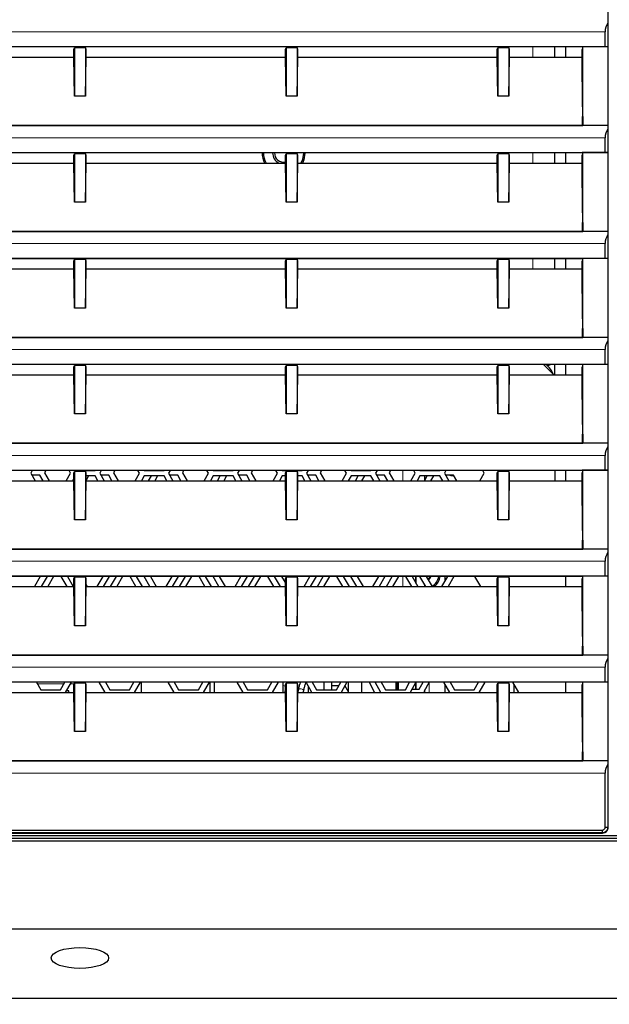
# Model space of a CAD drawing. Header units: millimetres. Extents: x 0 to 1118, y 0 to 864.
# Tile 88 of 117: x 903 to 925, y 429 to 465. Entities that reach past the tile are written whole.
import ezdxf

# ---------------------------------------------------------------- set-up
doc = ezdxf.new("R2010")
doc.units = ezdxf.units.MM
doc.styles.add('SLDTEXTSTYLE0', font='TXT', dxfattribs={"width": 0.75})
doc.dimstyles.new('SLDDIMSTYLE0', dxfattribs={"dimtxt": 3.175, "dimasz": 3.302, "dimexe": 0, "dimexo": 0.0625, "dimgap": 0.79375, "dimtad": 0, "dimtih": 1, "dimtoh": 1, "dimdec": 1, "dimlfac": 5, "dimrnd": 1e-09, "dimzin": 4, "dimdsep": 46, "dimtxsty": 'SLDTEXTSTYLE0', "dimsah": 1, "dimcen": 0.09, "dimadec": 0, "dimazin": 1, "dimtfac": 1, "dimtdec": 1, "dimtofl": 0, "dimtmove": 0, "dimatfit": 3, "dimfxl": 1, "dimfrac": 2, "dimtolj": 1, "dimtzin": 12, "dimarcsym": 0})
doc.dimstyles.new('SLDDIMSTYLE4', dxfattribs={"dimtxt": 3.175, "dimasz": 3.302, "dimexe": 0, "dimexo": 0.0625, "dimgap": 0.79375, "dimtad": 0, "dimtih": 1, "dimtoh": 1, "dimlfac": 5, "dimrnd": 1e-09, "dimzin": 12, "dimdsep": 46, "dimtxsty": 'SLDTEXTSTYLE0', "dimsah": 1, "dimcen": 0.09, "dimadec": 0, "dimazin": 3, "dimtfac": 1, "dimtofl": 0, "dimtmove": 0, "dimatfit": 3, "dimfxl": 1, "dimfrac": 2, "dimtolj": 1, "dimtzin": 12, "dimarcsym": 0})

# ---------------------------------------------------------------- blocks, each defined once
blk = doc.blocks.new('_D_6')
at = {"color": 7, "linetype": 'Continuous', "lineweight": 0}
for p, q in [((972.807, 434.97), (972.807, 401.765)), ((835.201, 433.87), (835.201, 401.765)), ((898.53, 407.46), (897.563, 407.46)), ((897.563, 407.46), (897.563, 402.419)), ((909.087, 407.46), (910.055, 407.46)), ((910.055, 407.46), (910.055, 402.419)), ((835.201, 404.94), (885.393, 404.94)), ((972.807, 404.94), (911.668, 404.94)), ((897.563, 402.419), (898.53, 402.419)), ((910.055, 402.419), (909.087, 402.419))]:
    blk.add_line(p, q, dxfattribs=at)
at = {"color": 7, "linetype": 'Continuous', "lineweight": 18}
for points in [[(835.201, 404.94), (838.503, 404.432), (838.503, 405.448)], [(972.807, 404.94), (969.505, 405.448), (969.505, 404.432)]]:
    blk.add_solid(points, dxfattribs=at)
at = {"color": 7, "linetype": 'Continuous', "lineweight": 18, "char_height": 3.175, "attachment_point": 1, "style": 'SLDTEXTSTYLE0'}
for s, insert in [('688.0', (886.039, 406.512)), ('27.09', (898.53, 406.512))]:
    blk.add_mtext(s, dxfattribs=dict(at, insert=insert))
blk = doc.blocks.new('_D_8')
at = {"color": 7, "linetype": 'Continuous', "lineweight": 0}
for p, q in [((796.797, 453.87), (796.797, 389.765)), ((972.807, 434.97), (972.807, 389.765)), ((796.797, 392.94), (887.046, 392.94)), ((972.807, 392.94), (916.605, 392.94))]:
    blk.add_line(p, q, dxfattribs=at)
at = {"color": 7, "linetype": 'Continuous', "lineweight": 18}
for points in [[(796.797, 392.94), (800.099, 392.432), (800.099, 393.448)], [(972.807, 392.94), (969.505, 393.448), (969.505, 392.432)]]:
    blk.add_solid(points, dxfattribs=at)
at = {"color": 7, "linetype": 'Continuous', "lineweight": 18, "insert": (887.046, 394.512), "char_height": 3.175, "attachment_point": 1, "style": 'SLDTEXTSTYLE0'}
blk.add_mtext("DIMENSION 'C'", dxfattribs=at)

msp = doc.modelspace()

# ---------------------------------------------------------------- linework, layer by layer
at = {"color": 7, "linetype": 'Continuous', "lineweight": 25}
for p, q in [((924.6644, 435.2325), (924.6644, 493.6465)), ((924.5556, 463.9993), (924.5556, 464.5395)), ((924.6591, 464.8712), (924.6591, 463.9958)), ((855.4592, 463.9993), (924.5556, 463.9993)), ((905.0128, 463.9837), (897.602, 463.9837)), ((904.9795, 463.8945), (905.0074, 463.9504)), ((904.9795, 463.6079), (904.9795, 463.8945)), ((905.0074, 463.9504), (905.0074, 462.1672)), ((905.0295, 463.9504), (905.0074, 463.9504)), ((905.0128, 463.9837), (905.0295, 463.9504)), ((905.3853, 463.9504), (905.0295, 463.9504)), ((905.402, 463.9837), (905.3853, 463.9504)), ((905.4074, 463.9504), (905.3853, 463.9504)), ((912.8128, 463.9837), (905.402, 463.9837)), ((905.4074, 463.9504), (905.4074, 462.1672)), ((905.4353, 463.8945), (905.4074, 463.9504)), ((905.4353, 463.6079), (905.4353, 463.8945)), ((912.7795, 463.8945), (912.8074, 463.9504)), ((912.7795, 463.6079), (912.7795, 463.8945)), ((912.8074, 463.9504), (912.8074, 462.1672)), ((912.8295, 463.9504), (912.8074, 463.9504)), ((912.8128, 463.9837), (912.8295, 463.9504)), ((913.1853, 463.9504), (912.8295, 463.9504)), ((913.202, 463.9837), (913.1853, 463.9504)), ((913.2074, 463.9504), (913.1853, 463.9504)), ((920.6128, 463.9837), (913.202, 463.9837)), ((913.2074, 463.9504), (913.2074, 462.1672)), ((913.2353, 463.8945), (913.2074, 463.9504)), ((913.2353, 463.6079), (913.2353, 463.8945)), ((920.5795, 463.8945), (920.6074, 463.9504)), ((920.5795, 463.6079), (920.5795, 463.8945)), ((920.6295, 463.9504), (920.6074, 463.9504)), ((920.6074, 463.9504), (920.6074, 462.1672)), ((920.6128, 463.9837), (920.6295, 463.9504)), ((920.9853, 463.9504), (920.6295, 463.9504)), ((921.002, 463.9837), (920.9853, 463.9504)), ((921.0074, 463.9504), (920.9853, 463.9504)), ((923.7152, 463.9837), (921.002, 463.9837)), ((921.0074, 463.9504), (921.0074, 462.1672)), ((921.0353, 463.8945), (921.0074, 463.9504)), ((921.0353, 463.6079), (921.0353, 463.8945)), ((922.7074, 463.6079), (922.7074, 463.9837)), ((923.105, 463.6079), (923.105, 463.9837)), ((923.7242, 463.9656), (923.7065, 463.8945)), ((923.7065, 463.6079), (923.7065, 463.8945)), ((924.6609, 463.9923), (923.7109, 463.9923)), ((923.7309, 463.9923), (923.7109, 463.9923)), ((923.7152, 463.9837), (923.7242, 463.9656)), ((923.7309, 463.9923), (923.7242, 463.9656)), ((923.7309, 461.087), (923.7309, 463.9923)), ((924.5556, 463.9993), (924.6591, 463.9958)), ((924.6591, 463.9958), (924.6609, 463.9923)), ((924.6609, 463.9923), (924.6609, 461.0867)), ((897.6353, 463.6079), (904.9795, 463.6079)), ((905.0074, 462.1672), (904.9795, 463.6079)), ((905.4074, 462.1672), (905.4353, 463.6079)), ((905.4353, 463.6079), (912.7795, 463.6079)), ((912.8074, 462.1672), (912.7795, 463.6079)), ((913.2074, 462.1672), (913.2353, 463.6079)), ((913.2353, 463.6079), (920.5795, 463.6079)), ((920.6074, 462.1672), (920.5795, 463.6079)), ((921.0074, 462.1672), (921.0353, 463.6079)), ((921.0353, 463.6079), (923.7065, 463.6079)), ((923.7242, 461.7746), (923.7065, 463.6079)), ((905.4074, 462.1672), (905.0074, 462.1672)), ((913.2074, 462.1672), (912.8074, 462.1672)), ((921.0074, 462.1672), (920.6074, 462.1672)), ((923.7242, 461.7746), (923.7309, 461.087)), ((924.6609, 461.0867), (855.3539, 461.0867)), ((856.3039, 461.0867), (923.7109, 461.0867)), ((923.7109, 461.0867), (923.7309, 461.087)), ((924.6591, 460.9712), (924.6591, 460.0958)), ((924.5556, 460.0993), (924.5556, 460.6395)), ((855.4592, 460.0993), (924.5556, 460.0993)), ((905.0128, 460.0837), (897.602, 460.0837)), ((904.9795, 459.9945), (905.0074, 460.0504)), ((904.9795, 459.7079), (904.9795, 459.9945)), ((905.0074, 460.0504), (905.0074, 458.2672)), ((905.0295, 460.0504), (905.0074, 460.0504)), ((905.0128, 460.0837), (905.0295, 460.0504)), ((905.3853, 460.0504), (905.0295, 460.0504)), ((905.402, 460.0837), (905.3853, 460.0504)), ((905.4074, 460.0504), (905.3853, 460.0504)), ((912.8128, 460.0837), (905.402, 460.0837)), ((905.4074, 460.0504), (905.4074, 458.2672)), ((905.4353, 459.9945), (905.4074, 460.0504)), ((905.4353, 459.7079), (905.4353, 459.9945)), ((912.7795, 459.9945), (912.8074, 460.0504)), ((912.7795, 459.7079), (912.7795, 459.9945)), ((912.8074, 460.0504), (912.8074, 458.2672)), ((912.8295, 460.0504), (912.8074, 460.0504)), ((912.8128, 460.0837), (912.8295, 460.0504)), ((913.1853, 460.0504), (912.8295, 460.0504)), ((913.202, 460.0837), (913.1853, 460.0504)), ((913.2074, 460.0504), (913.1853, 460.0504)), ((920.6128, 460.0837), (913.202, 460.0837)), ((913.2074, 460.0504), (913.2074, 458.2672)), ((913.2353, 459.9945), (913.2074, 460.0504)), ((913.2353, 459.7079), (913.2353, 459.9945)), ((920.5795, 459.9945), (920.6074, 460.0504)), ((920.5795, 459.7079), (920.5795, 459.9945)), ((920.6074, 460.0504), (920.6074, 458.2672)), ((920.6295, 460.0504), (920.6074, 460.0504)), ((920.6128, 460.0837), (920.6295, 460.0504)), ((920.9853, 460.0504), (920.6295, 460.0504)), ((921.002, 460.0837), (920.9853, 460.0504)), ((921.0074, 460.0504), (920.9853, 460.0504)), ((923.7152, 460.0837), (921.002, 460.0837)), ((921.0074, 460.0504), (921.0074, 458.2672)), ((921.0353, 459.9945), (921.0074, 460.0504)), ((921.0353, 459.7079), (921.0353, 459.9945)), ((922.7074, 459.7079), (922.7074, 460.0837)), ((923.105, 459.7079), (923.105, 460.0837)), ((923.7242, 460.0656), (923.7065, 459.9945)), ((923.7065, 459.7079), (923.7065, 459.9945)), ((924.6609, 460.0923), (923.7109, 460.0923)), ((923.7309, 460.0923), (923.7109, 460.0923)), ((923.7152, 460.0837), (923.7242, 460.0656)), ((923.7309, 460.0923), (923.7242, 460.0656)), ((923.7309, 457.187), (923.7309, 460.0923)), ((924.5556, 460.0993), (924.6591, 460.0958)), ((924.6591, 460.0958), (924.6609, 460.0923)), ((924.6609, 460.0923), (924.6609, 457.1867)), ((897.6353, 459.7079), (904.9795, 459.7079)), ((905.0074, 458.2672), (904.9795, 459.7079)), ((905.4074, 458.2672), (905.4353, 459.7079)), ((905.4353, 459.7079), (912.7795, 459.7079)), ((912.8074, 458.2672), (912.7795, 459.7079)), ((913.2074, 458.2672), (913.2353, 459.7079)), ((913.2353, 459.7079), (920.5795, 459.7079)), ((920.6074, 458.2672), (920.5795, 459.7079)), ((921.0074, 458.2672), (921.0353, 459.7079)), ((921.0353, 459.7079), (923.7065, 459.7079)), ((923.7242, 457.8746), (923.7065, 459.7079)), ((905.4074, 458.2672), (905.0074, 458.2672)), ((913.2074, 458.2672), (912.8074, 458.2672)), ((921.0074, 458.2672), (920.6074, 458.2672)), ((923.7242, 457.8746), (923.7309, 457.187)), ((924.6609, 457.1867), (855.3539, 457.1867)), ((856.3039, 457.1867), (923.7109, 457.1867)), ((923.7109, 457.1867), (923.7309, 457.187)), ((924.6591, 457.0712), (924.6591, 456.1958)), ((924.5556, 456.1993), (924.5556, 456.7395)), ((855.4592, 456.1993), (924.5556, 456.1993)), ((905.0128, 456.1837), (897.602, 456.1837)), ((905.0128, 456.1837), (905.0295, 456.1504)), ((905.402, 456.1837), (905.3853, 456.1504)), ((912.8128, 456.1837), (905.402, 456.1837)), ((912.8128, 456.1837), (912.8295, 456.1504)), ((913.202, 456.1837), (913.1853, 456.1504)), ((920.6128, 456.1837), (913.202, 456.1837)), ((920.6128, 456.1837), (920.6295, 456.1504)), ((921.002, 456.1837), (920.9853, 456.1504)), ((923.7152, 456.1837), (921.002, 456.1837)), ((922.7074, 455.8079), (922.7074, 456.1837)), ((923.105, 455.8079), (923.105, 456.1837)), ((924.6609, 456.1923), (923.7109, 456.1923)), ((923.7309, 456.1923), (923.7109, 456.1923)), ((923.7152, 456.1837), (923.7242, 456.1656)), ((923.7309, 456.1923), (923.7242, 456.1656)), ((923.7309, 453.287), (923.7309, 456.1923)), ((924.5556, 456.1993), (924.6591, 456.1958)), ((924.6591, 456.1958), (924.6609, 456.1923)), ((924.6609, 456.1923), (924.6609, 453.2867)), ((904.9795, 456.0945), (905.0074, 456.1504)), ((904.9795, 455.8079), (904.9795, 456.0945)), ((905.0295, 456.1504), (905.0074, 456.1504)), ((905.0074, 456.1504), (905.0074, 454.3672)), ((905.3853, 456.1504), (905.0295, 456.1504)), ((905.4074, 456.1504), (905.3853, 456.1504)), ((905.4074, 456.1504), (905.4074, 454.3672)), ((905.4353, 456.0945), (905.4074, 456.1504)), ((905.4353, 455.8079), (905.4353, 456.0945)), ((912.7795, 456.0945), (912.8074, 456.1504)), ((912.7795, 455.8079), (912.7795, 456.0945)), ((912.8074, 456.1504), (912.8074, 454.3672)), ((912.8295, 456.1504), (912.8074, 456.1504)), ((913.1853, 456.1504), (912.8295, 456.1504)), ((913.2074, 456.1504), (913.1853, 456.1504)), ((913.2074, 456.1504), (913.2074, 454.3672)), ((913.2353, 456.0945), (913.2074, 456.1504)), ((913.2353, 455.8079), (913.2353, 456.0945)), ((920.5795, 456.0945), (920.6074, 456.1504)), ((920.5795, 455.8079), (920.5795, 456.0945)), ((920.6074, 456.1504), (920.6074, 454.3672)), ((920.6295, 456.1504), (920.6074, 456.1504)), ((920.9853, 456.1504), (920.6295, 456.1504)), ((921.0074, 456.1504), (920.9853, 456.1504)), ((921.0074, 456.1504), (921.0074, 454.3672)), ((921.0353, 456.0945), (921.0074, 456.1504)), ((921.0353, 455.8079), (921.0353, 456.0945)), ((923.7242, 456.1656), (923.7065, 456.0945)), ((923.7065, 455.8079), (923.7065, 456.0945)), ((897.6353, 455.8079), (904.9795, 455.8079)), ((905.0074, 454.3672), (904.9795, 455.8079)), ((905.4074, 454.3672), (905.4353, 455.8079)), ((905.4353, 455.8079), (912.7795, 455.8079)), ((912.8074, 454.3672), (912.7795, 455.8079)), ((913.2074, 454.3672), (913.2353, 455.8079)), ((913.2353, 455.8079), (920.5795, 455.8079)), ((920.6074, 454.3672), (920.5795, 455.8079)), ((921.0074, 454.3672), (921.0353, 455.8079)), ((921.0353, 455.8079), (923.7065, 455.8079)), ((923.7242, 453.9746), (923.7065, 455.8079)), ((905.4074, 454.3672), (905.0074, 454.3672)), ((913.2074, 454.3672), (912.8074, 454.3672)), ((921.0074, 454.3672), (920.6074, 454.3672)), ((923.7242, 453.9746), (923.7309, 453.287)), ((924.6609, 453.2867), (855.3539, 453.2867)), ((856.3039, 453.2867), (923.7109, 453.2867)), ((923.7109, 453.2867), (923.7309, 453.287)), ((924.6591, 453.1712), (924.6591, 452.2958)), ((924.5556, 452.2993), (924.5556, 452.8395)), ((855.4592, 452.2993), (924.5556, 452.2993)), ((905.0128, 452.2837), (897.602, 452.2837)), ((904.9795, 452.1945), (905.0074, 452.2504)), ((904.9795, 451.9079), (904.9795, 452.1945)), ((905.0074, 452.2504), (905.0074, 450.4672)), ((905.0295, 452.2504), (905.0074, 452.2504)), ((905.0128, 452.2837), (905.0295, 452.2504)), ((905.3853, 452.2504), (905.0295, 452.2504)), ((905.402, 452.2837), (905.3853, 452.2504)), ((905.4074, 452.2504), (905.3853, 452.2504)), ((912.8128, 452.2837), (905.402, 452.2837)), ((905.4074, 452.2504), (905.4074, 450.4672)), ((905.4353, 452.1945), (905.4074, 452.2504)), ((905.4353, 451.9079), (905.4353, 452.1945)), ((912.7795, 452.1945), (912.8074, 452.2504)), ((912.7795, 451.9079), (912.7795, 452.1945)), ((912.8074, 452.2504), (912.8074, 450.4672)), ((912.8295, 452.2504), (912.8074, 452.2504)), ((912.8128, 452.2837), (912.8295, 452.2504)), ((913.1853, 452.2504), (912.8295, 452.2504)), ((913.202, 452.2837), (913.1853, 452.2504)), ((913.2074, 452.2504), (913.1853, 452.2504)), ((920.6128, 452.2837), (913.202, 452.2837)), ((913.2074, 452.2504), (913.2074, 450.4672)), ((913.2353, 452.1945), (913.2074, 452.2504)), ((913.2353, 451.9079), (913.2353, 452.1945)), ((920.5795, 452.1945), (920.6074, 452.2504)), ((920.5795, 451.9079), (920.5795, 452.1945)), ((920.6074, 452.2504), (920.6074, 450.4672)), ((920.6295, 452.2504), (920.6074, 452.2504)), ((920.6128, 452.2837), (920.6295, 452.2504)), ((920.9853, 452.2504), (920.6295, 452.2504)), ((921.002, 452.2837), (920.9853, 452.2504)), ((921.0074, 452.2504), (920.9853, 452.2504)), ((923.7152, 452.2837), (921.002, 452.2837)), ((921.0074, 452.2504), (921.0074, 450.4672)), ((921.0353, 452.1945), (921.0074, 452.2504)), ((921.0353, 451.9079), (921.0353, 452.1945)), ((922.6611, 451.9079), (922.2853, 452.2837)), ((922.7074, 451.9079), (922.7074, 452.2837)), ((923.105, 451.9079), (923.105, 452.2837)), ((923.7242, 452.2656), (923.7065, 452.1945)), ((923.7065, 451.9079), (923.7065, 452.1945)), ((924.6609, 452.2923), (923.7109, 452.2923)), ((923.7309, 452.2923), (923.7109, 452.2923)), ((923.7152, 452.2837), (923.7242, 452.2656)), ((923.7309, 452.2923), (923.7242, 452.2656)), ((923.7309, 449.387), (923.7309, 452.2923)), ((924.5556, 452.2993), (924.6591, 452.2958)), ((924.6591, 452.2958), (924.6609, 452.2923)), ((924.6609, 452.2923), (924.6609, 449.3867)), ((897.6353, 451.9079), (904.9795, 451.9079)), ((905.0074, 450.4672), (904.9795, 451.9079)), ((905.4074, 450.4672), (905.4353, 451.9079)), ((905.4353, 451.9079), (912.7795, 451.9079)), ((912.8074, 450.4672), (912.7795, 451.9079)), ((913.2074, 450.4672), (913.2353, 451.9079)), ((913.2353, 451.9079), (920.5795, 451.9079)), ((920.6074, 450.4672), (920.5795, 451.9079)), ((921.0074, 450.4672), (921.0353, 451.9079)), ((921.0353, 451.9079), (923.7065, 451.9079)), ((923.7242, 450.0746), (923.7065, 451.9079)), ((905.4074, 450.4672), (905.0074, 450.4672)), ((913.2074, 450.4672), (912.8074, 450.4672)), ((921.0074, 450.4672), (920.6074, 450.4672)), ((923.7242, 450.0746), (923.7309, 449.387)), ((924.6609, 449.3867), (855.3539, 449.3867)), ((856.3039, 449.3867), (923.7109, 449.3867)), ((923.7109, 449.3867), (923.7309, 449.387)), ((924.5556, 448.3993), (924.5556, 448.9395)), ((924.6591, 449.2712), (924.6591, 448.3958)), ((855.4592, 448.3993), (924.5556, 448.3993)), ((905.0128, 448.3837), (897.602, 448.3837)), ((903.4539, 448.3837), (903.3966, 448.2845)), ((903.3966, 448.2845), (903.5563, 448.0079)), ((903.734, 448.2064), (903.4417, 448.2064)), ((903.8486, 448.0079), (903.734, 448.2064)), ((903.948, 448.3837), (903.9017, 448.3035)), ((903.9017, 448.3035), (904.0724, 448.0079)), ((904.7034, 448.0079), (904.8631, 448.2845)), ((904.8631, 448.2845), (904.8058, 448.3837)), ((904.9795, 448.2945), (905.0074, 448.3504)), ((904.9795, 448.0079), (904.9795, 448.2945)), ((905.0074, 448.3504), (905.0074, 446.5672)), ((905.0295, 448.3504), (905.0074, 448.3504)), ((905.0128, 448.3837), (905.0295, 448.3504)), ((905.3853, 448.3504), (905.0295, 448.3504)), ((905.402, 448.3837), (905.3853, 448.3504)), ((905.4074, 448.3504), (905.3853, 448.3504)), ((905.4014, 448.3826), (905.7695, 448.3826)), ((912.8128, 448.3837), (905.402, 448.3837)), ((905.4074, 448.3504), (905.4074, 446.5672)), ((905.4353, 448.2945), (905.4074, 448.3504)), ((905.4353, 448.0079), (905.4353, 448.2945)), ((905.7695, 448.3826), (905.7702, 448.3837)), ((905.9939, 448.3837), (905.9366, 448.2845)), ((905.9366, 448.2845), (906.0963, 448.0079)), ((906.274, 448.2064), (905.9817, 448.2064)), ((906.3886, 448.0079), (906.274, 448.2064)), ((906.488, 448.3837), (906.4417, 448.3035)), ((906.4417, 448.3035), (906.6124, 448.0079)), ((907.2434, 448.0079), (907.4031, 448.2845)), ((907.4031, 448.2845), (907.3458, 448.3837)), ((907.5757, 448.3837), (907.5763, 448.3826)), ((907.5763, 448.3826), (908.3095, 448.3826)), ((907.8625, 448.3826), (907.8619, 448.3837)), ((908.3095, 448.3826), (908.3102, 448.3837)), ((908.5339, 448.3837), (908.4766, 448.2845)), ((908.4766, 448.2845), (908.6363, 448.0079)), ((908.814, 448.2064), (908.5217, 448.2064)), ((908.9286, 448.0079), (908.814, 448.2064)), ((909.028, 448.3837), (908.9817, 448.3035)), ((908.9817, 448.3035), (909.1524, 448.0079)), ((909.7834, 448.0079), (909.9431, 448.2845)), ((909.9431, 448.2845), (909.8858, 448.3837)), ((910.1157, 448.3837), (910.1163, 448.3826)), ((910.1163, 448.3826), (910.8495, 448.3826)), ((910.4025, 448.3826), (910.4019, 448.3837)), ((910.8495, 448.3826), (910.8502, 448.3837)), ((911.0739, 448.3837), (911.0166, 448.2845)), ((911.0166, 448.2845), (911.1763, 448.0079)), ((911.354, 448.2064), (911.0617, 448.2064)), ((911.4686, 448.0079), (911.354, 448.2064)), ((911.568, 448.3837), (911.5217, 448.3035)), ((911.5217, 448.3035), (911.6924, 448.0079)), ((912.3234, 448.0079), (912.4831, 448.2845)), ((912.4831, 448.2845), (912.4258, 448.3837)), ((912.6557, 448.3837), (912.6563, 448.3826)), ((912.6563, 448.3826), (912.8134, 448.3826)), ((912.7795, 448.2945), (912.8074, 448.3504)), ((912.7795, 448.0079), (912.7795, 448.2945)), ((912.8074, 448.3504), (912.8074, 446.5672)), ((912.8295, 448.3504), (912.8074, 448.3504)), ((912.8128, 448.3837), (912.8295, 448.3504)), ((913.1853, 448.3504), (912.8295, 448.3504)), ((913.202, 448.3837), (913.1853, 448.3504)), ((913.2074, 448.3504), (913.1853, 448.3504)), ((913.2014, 448.3826), (913.3895, 448.3826)), ((920.6128, 448.3837), (913.202, 448.3837)), ((913.2074, 448.3504), (913.2074, 446.5672)), ((913.2353, 448.2945), (913.2074, 448.3504)), ((913.2353, 448.0079), (913.2353, 448.2945)), ((913.3895, 448.3826), (913.3902, 448.3837)), ((913.6139, 448.3837), (913.5566, 448.2845)), ((913.5566, 448.2845), (913.7163, 448.0079)), ((913.894, 448.2064), (913.6017, 448.2064)), ((914.0086, 448.0079), (913.894, 448.2064)), ((914.108, 448.3837), (914.0617, 448.3035)), ((914.0617, 448.3035), (914.2324, 448.0079)), ((914.8634, 448.0079), (915.0231, 448.2845)), ((915.0231, 448.2845), (914.9658, 448.3837)), ((915.1957, 448.3837), (915.1963, 448.3826)), ((915.1963, 448.3826), (915.9295, 448.3826)), ((915.4825, 448.3826), (915.4819, 448.3837)), ((915.9295, 448.3826), (915.9302, 448.3837)), ((916.1539, 448.3837), (916.0966, 448.2845)), ((916.0966, 448.2845), (916.2563, 448.0079)), ((916.434, 448.2064), (916.1417, 448.2064)), ((916.5486, 448.0079), (916.434, 448.2064)), ((916.648, 448.3837), (916.6017, 448.3035)), ((916.6017, 448.3035), (916.7724, 448.0079)), ((917.4034, 448.0079), (917.5631, 448.2845)), ((917.5631, 448.2845), (917.5058, 448.3837)), ((917.7357, 448.3837), (917.7363, 448.3826)), ((917.7363, 448.3826), (918.4695, 448.3826)), ((917.9154, 448.3826), (917.9154, 448.3837)), ((918.0225, 448.3826), (918.0219, 448.3837)), ((918.4695, 448.3826), (918.4702, 448.3837)), ((918.6939, 448.3837), (918.6366, 448.2845)), ((918.6366, 448.2845), (918.7963, 448.0079)), ((918.974, 448.2064), (918.6817, 448.2064)), ((919.0886, 448.0079), (918.974, 448.2064)), ((919.9434, 448.0079), (920.1031, 448.2845)), ((920.1031, 448.2845), (920.0458, 448.3837)), ((920.5795, 448.2945), (920.6074, 448.3504)), ((920.5795, 448.0079), (920.5795, 448.2945)), ((920.6074, 448.3504), (920.6074, 446.5672)), ((920.6295, 448.3504), (920.6074, 448.3504)), ((920.6128, 448.3837), (920.6295, 448.3504)), ((920.9853, 448.3504), (920.6295, 448.3504)), ((921.002, 448.3837), (920.9853, 448.3504)), ((921.0074, 448.3504), (920.9853, 448.3504)), ((923.7152, 448.3837), (921.002, 448.3837)), ((921.0074, 448.3504), (921.0074, 446.5672)), ((921.0353, 448.2945), (921.0074, 448.3504)), ((921.0353, 448.0079), (921.0353, 448.2945)), ((922.7075, 448.3837), (922.7075, 448.0079)), ((923.105, 448.0079), (923.105, 448.3837)), ((923.7242, 448.3656), (923.7065, 448.2945)), ((923.7065, 448.0079), (923.7065, 448.2945)), ((924.6609, 448.3923), (923.7109, 448.3923)), ((923.7309, 448.3923), (923.7109, 448.3923)), ((923.7152, 448.3837), (923.7242, 448.3656)), ((923.7309, 448.3923), (923.7242, 448.3656)), ((923.7309, 445.487), (923.7309, 448.3923)), ((924.5556, 448.3993), (924.6591, 448.3958)), ((924.6591, 448.3958), (924.6609, 448.3923)), ((924.6609, 448.3923), (924.6609, 445.4867)), ((897.6353, 448.0079), (904.9795, 448.0079)), ((904.9795, 448.086), (904.9343, 448.0079)), ((905.0074, 446.5672), (904.9795, 448.0079)), ((905.4074, 446.5672), (905.4353, 448.0079)), ((905.5281, 448.1845), (905.4353, 448.0237)), ((905.7695, 448.1845), (905.4353, 448.1845)), ((905.4353, 448.0079), (912.7795, 448.0079)), ((905.8715, 448.0079), (905.7695, 448.1845)), ((907.5763, 448.1845), (907.4743, 448.0079)), ((908.3095, 448.1845), (907.5763, 448.1845)), ((907.7375, 448.0079), (907.8394, 448.1845)), ((908.0681, 448.1845), (907.9662, 448.0079)), ((908.4115, 448.0079), (908.3095, 448.1845)), ((910.1163, 448.1845), (910.0143, 448.0079)), ((910.8495, 448.1845), (910.1163, 448.1845)), ((910.2775, 448.0079), (910.3794, 448.1845)), ((910.6081, 448.1845), (910.5062, 448.0079)), ((910.9515, 448.0079), (910.8495, 448.1845)), ((912.6563, 448.1845), (912.5543, 448.0079)), ((912.7795, 448.1845), (912.6563, 448.1845)), ((912.8074, 446.5672), (912.7795, 448.0079)), ((913.2074, 446.5672), (913.2353, 448.0079)), ((913.3895, 448.1845), (913.2353, 448.1845)), ((913.2353, 448.0079), (920.5795, 448.0079)), ((913.4915, 448.0079), (913.3895, 448.1845)), ((915.1963, 448.1845), (915.0943, 448.0079)), ((915.9295, 448.1845), (915.1963, 448.1845)), ((915.3575, 448.0079), (915.4594, 448.1845)), ((915.6881, 448.1845), (915.5862, 448.0079)), ((916.0315, 448.0079), (915.9295, 448.1845)), ((917.7363, 448.1845), (917.6343, 448.0079)), ((918.4695, 448.1845), (917.7363, 448.1845)), ((917.8975, 448.0079), (917.9994, 448.1845)), ((917.9154, 448.0389), (917.9154, 448.1845)), ((918.2281, 448.1845), (918.1262, 448.0079)), ((918.5715, 448.0079), (918.4695, 448.1845)), ((920.6074, 446.5672), (920.5795, 448.0079)), ((921.0074, 446.5672), (921.0353, 448.0079)), ((921.0353, 448.0079), (923.7065, 448.0079)), ((923.7242, 446.1746), (923.7065, 448.0079)), ((905.4074, 446.5672), (905.0074, 446.5672)), ((913.2074, 446.5672), (912.8074, 446.5672)), ((921.0074, 446.5672), (920.6074, 446.5672)), ((923.7242, 446.1746), (923.7309, 445.487)), ((924.6609, 445.4867), (855.3539, 445.4867)), ((856.3039, 445.4867), (923.7109, 445.4867)), ((923.7109, 445.4867), (923.7309, 445.487)), ((924.6591, 445.3712), (924.6591, 444.4958)), ((924.5556, 444.4993), (924.5556, 445.0395)), ((855.4592, 444.4993), (924.5556, 444.4993)), ((905.0128, 444.4837), (897.602, 444.4837)), ((903.7451, 444.4837), (903.5281, 444.1079)), ((903.7962, 444.1079), (904.0132, 444.4837)), ((904.2392, 444.4837), (904.0222, 444.1079)), ((904.7316, 444.1079), (904.5146, 444.4837)), ((904.7445, 444.4837), (904.9615, 444.1079)), ((904.9795, 444.3945), (905.0074, 444.4504)), ((904.9795, 444.1079), (904.9795, 444.3945)), ((905.0295, 444.4504), (905.0074, 444.4504)), ((905.0074, 444.4504), (905.0074, 442.6672)), ((905.0128, 444.4837), (905.0295, 444.4504)), ((905.3853, 444.4504), (905.0295, 444.4504)), ((905.402, 444.4837), (905.3853, 444.4504)), ((905.4074, 444.4504), (905.3853, 444.4504)), ((912.8128, 444.4837), (905.402, 444.4837)), ((905.4074, 444.4504), (905.4074, 442.6672)), ((905.4353, 444.3945), (905.4074, 444.4504)), ((905.4353, 444.1079), (905.4353, 444.3945)), ((905.8444, 444.1079), (906.0614, 444.4837)), ((906.2851, 444.4837), (906.0681, 444.1079)), ((906.3362, 444.1079), (906.5532, 444.4837)), ((906.7792, 444.4837), (906.5622, 444.1079)), ((907.2716, 444.1079), (907.0546, 444.4837)), ((907.2845, 444.4837), (907.5015, 444.1079)), ((907.7876, 444.1079), (907.5707, 444.4837)), ((907.8016, 444.4837), (908.0186, 444.1079)), ((908.3844, 444.1079), (908.6014, 444.4837)), ((908.8251, 444.4837), (908.6081, 444.1079)), ((908.8762, 444.1079), (909.0932, 444.4837)), ((909.3192, 444.4837), (909.1022, 444.1079)), ((909.8116, 444.1079), (909.5946, 444.4837)), ((909.8245, 444.4837), (910.0415, 444.1079)), ((910.3276, 444.1079), (910.1107, 444.4837)), ((910.3416, 444.4837), (910.5586, 444.1079)), ((910.9244, 444.1079), (911.1414, 444.4837)), ((911.3651, 444.4837), (911.1481, 444.1079)), ((911.4162, 444.1079), (911.6332, 444.4837)), ((911.8592, 444.4837), (911.6422, 444.1079)), ((912.3516, 444.1079), (912.1346, 444.4837)), ((912.3645, 444.4837), (912.5815, 444.1079)), ((912.7795, 444.2606), (912.6507, 444.4837)), ((912.7795, 444.3945), (912.8074, 444.4504)), ((912.7795, 444.1079), (912.7795, 444.3945)), ((912.8074, 444.4504), (912.8074, 442.6672)), ((912.8295, 444.4504), (912.8074, 444.4504)), ((912.8128, 444.4837), (912.8295, 444.4504)), ((913.1853, 444.4504), (912.8295, 444.4504)), ((913.202, 444.4837), (913.1853, 444.4504)), ((913.2074, 444.4504), (913.1853, 444.4504)), ((920.6128, 444.4837), (913.202, 444.4837)), ((913.2074, 444.4504), (913.2074, 442.6672)), ((913.2353, 444.3945), (913.2074, 444.4504)), ((913.2353, 444.1079), (913.2353, 444.3945)), ((913.4644, 444.1079), (913.6814, 444.4837)), ((913.9051, 444.4837), (913.6881, 444.1079)), ((913.9562, 444.1079), (914.1732, 444.4837)), ((914.3992, 444.4837), (914.1822, 444.1079)), ((914.8916, 444.1079), (914.6746, 444.4837)), ((914.9045, 444.4837), (915.1215, 444.1079)), ((915.4076, 444.1079), (915.1907, 444.4837)), ((915.4216, 444.4837), (915.6386, 444.1079)), ((916.0044, 444.1079), (916.2214, 444.4837)), ((916.4451, 444.4837), (916.2281, 444.1079)), ((916.4962, 444.1079), (916.7132, 444.4837)), ((916.9392, 444.4837), (916.7222, 444.1079)), ((917.4316, 444.1079), (917.2146, 444.4837)), ((917.4445, 444.4837), (917.6615, 444.1079)), ((917.5874, 444.2362), (917.5874, 444.4837)), ((917.5894, 444.2327), (917.5894, 444.4837)), ((917.9476, 444.1079), (917.7307, 444.4837)), ((917.9616, 444.4837), (918.1786, 444.1079)), ((918.5444, 444.1079), (918.7614, 444.4837)), ((918.6599, 444.3079), (918.6599, 444.4837)), ((918.9851, 444.4837), (918.7681, 444.1079)), ((919.9716, 444.1079), (919.7546, 444.4837)), ((920.5795, 444.3945), (920.6074, 444.4504)), ((920.5795, 444.1079), (920.5795, 444.3945)), ((920.6074, 444.4504), (920.6074, 442.6672)), ((920.6295, 444.4504), (920.6074, 444.4504)), ((920.6128, 444.4837), (920.6295, 444.4504)), ((920.9853, 444.4504), (920.6295, 444.4504)), ((921.002, 444.4837), (920.9853, 444.4504)), ((921.0074, 444.4504), (920.9853, 444.4504)), ((923.7152, 444.4837), (921.002, 444.4837)), ((921.0074, 444.4504), (921.0074, 442.6672)), ((921.0353, 444.3945), (921.0074, 444.4504)), ((921.0353, 444.1079), (921.0353, 444.3945)), ((923.105, 444.1079), (923.105, 444.4837)), ((923.7242, 444.4656), (923.7065, 444.3945)), ((923.7065, 444.1079), (923.7065, 444.3945)), ((924.6609, 444.4923), (923.7109, 444.4923)), ((923.7309, 444.4923), (923.7109, 444.4923)), ((923.7152, 444.4837), (923.7242, 444.4656)), ((923.7309, 444.4923), (923.7242, 444.4656)), ((923.7309, 441.587), (923.7309, 444.4923)), ((924.5556, 444.4993), (924.6591, 444.4958)), ((924.6591, 444.4958), (924.6609, 444.4923)), ((924.6609, 444.4923), (924.6609, 441.5867)), ((897.6353, 444.1079), (904.9795, 444.1079)), ((905.0074, 442.6672), (904.9795, 444.1079)), ((905.4074, 442.6672), (905.4353, 444.1079)), ((905.4353, 444.1828), (905.4786, 444.1079)), ((905.4353, 444.1079), (912.7795, 444.1079)), ((912.8074, 442.6672), (912.7795, 444.1079)), ((913.2074, 442.6672), (913.2353, 444.1079)), ((913.2353, 444.1079), (920.5795, 444.1079)), ((917.9154, 444.1079), (917.9154, 444.1637)), ((920.6074, 442.6672), (920.5795, 444.1079)), ((921.0074, 442.6672), (921.0353, 444.1079)), ((921.0353, 444.1079), (923.7065, 444.1079)), ((923.7242, 442.2746), (923.7065, 444.1079)), ((905.4074, 442.6672), (905.0074, 442.6672)), ((913.2074, 442.6672), (912.8074, 442.6672)), ((921.0074, 442.6672), (920.6074, 442.6672)), ((923.7242, 442.2746), (923.7309, 441.587)), ((924.6609, 441.5867), (855.3539, 441.5867)), ((856.3039, 441.5867), (923.7109, 441.5867)), ((923.7109, 441.5867), (923.7309, 441.587)), ((924.6591, 441.4712), (924.6591, 440.5958)), ((924.5556, 440.5993), (924.5556, 441.1395)), ((855.4592, 440.5993), (924.5556, 440.5993)), ((905.0128, 440.5837), (897.602, 440.5837)), ((903.6046, 440.5837), (903.7633, 440.3089)), ((903.6318, 440.5366), (903.6292, 440.5837)), ((904.4965, 440.3089), (904.6552, 440.5837)), ((904.8861, 440.5837), (904.6697, 440.2089)), ((904.9957, 440.5837), (904.9957, 440.5269)), ((905.0128, 440.5837), (905.0295, 440.5504)), ((905.402, 440.5837), (905.3853, 440.5504)), ((912.8128, 440.5837), (905.402, 440.5837)), ((906.1362, 440.2089), (905.9198, 440.5837)), ((906.1446, 440.5837), (906.3033, 440.3089)), ((907.0365, 440.3089), (907.1952, 440.5837)), ((907.4261, 440.5837), (907.2097, 440.2089)), ((907.4699, 440.5837), (907.4699, 440.2079)), ((908.6762, 440.2089), (908.4598, 440.5837)), ((908.6846, 440.5837), (908.8433, 440.3089)), ((909.5765, 440.3089), (909.7352, 440.5837)), ((909.9661, 440.5837), (909.7497, 440.2089)), ((910.0099, 440.2079), (910.0099, 440.5837)), ((910.1541, 440.5837), (910.1541, 440.2079)), ((911.2162, 440.2089), (910.9998, 440.5837)), ((911.2246, 440.5837), (911.3833, 440.3089)), ((912.1165, 440.3089), (912.2752, 440.5837)), ((912.5061, 440.5837), (912.2897, 440.2089)), ((912.6941, 440.2079), (912.6941, 440.5837)), ((912.8128, 440.5837), (912.8295, 440.5504)), ((913.202, 440.5837), (913.1853, 440.5504)), ((920.6128, 440.5837), (913.202, 440.5837)), ((913.7562, 440.2089), (913.5398, 440.5837)), ((913.7646, 440.5837), (913.9233, 440.3089)), ((914.1909, 440.5837), (914.1909, 440.3089)), ((914.4909, 440.3089), (914.4909, 440.5837)), ((914.6565, 440.3089), (914.8152, 440.5837)), ((915.0461, 440.5837), (914.8297, 440.2089)), ((915.0999, 440.2412), (915.0999, 440.5837)), ((915.5919, 440.2079), (915.5919, 440.5837)), ((916.0549, 440.2079), (915.8797, 440.5837)), ((916.2962, 440.2089), (916.0798, 440.5837)), ((916.3046, 440.5837), (916.4633, 440.3089)), ((916.8799, 440.3089), (916.8799, 440.5837)), ((916.8899, 440.5837), (916.8899, 440.3089)), ((916.9399, 440.3089), (916.9399, 440.5837)), ((917.1965, 440.3089), (917.3552, 440.5837)), ((917.3399, 440.5572), (917.3399, 440.5837)), ((917.5861, 440.5837), (917.3697, 440.2089)), ((917.5874, 440.3279), (917.5874, 440.5837)), ((917.5894, 440.3279), (917.5894, 440.5837)), ((917.7015, 440.3279), (917.8492, 440.5837)), ((918.0779, 440.5837), (917.8742, 440.2308)), ((918.8362, 440.2089), (918.6198, 440.5837)), ((918.8446, 440.5837), (919.0033, 440.3089)), ((919.7365, 440.3089), (919.8952, 440.5837)), ((920.1261, 440.5837), (919.9097, 440.2089)), ((920.6128, 440.5837), (920.6295, 440.5504)), ((921.002, 440.5837), (920.9853, 440.5504)), ((923.7152, 440.5837), (921.002, 440.5837)), ((921.3762, 440.2089), (921.1598, 440.5837)), ((923.105, 440.2079), (923.105, 440.5837)), ((924.6609, 440.5923), (923.7109, 440.5923)), ((923.7309, 440.5923), (923.7109, 440.5923)), ((923.7152, 440.5837), (923.7242, 440.5656)), ((923.7309, 440.5923), (923.7242, 440.5656)), ((923.7309, 437.687), (923.7309, 440.5923)), ((924.5556, 440.5993), (924.6591, 440.5958)), ((924.6591, 440.5958), (924.6609, 440.5923)), ((924.6609, 440.5923), (924.6609, 437.6867)), ((903.7633, 440.3089), (904.4965, 440.3089)), ((904.7929, 440.2703), (904.7052, 440.2703)), ((904.7929, 440.2079), (904.7929, 440.2703)), ((904.9795, 440.4945), (905.0074, 440.5504)), ((904.9795, 440.2079), (904.9795, 440.4945)), ((905.0295, 440.5504), (905.0074, 440.5504)), ((905.0074, 440.5504), (905.0074, 438.7672)), ((905.3853, 440.5504), (905.0295, 440.5504)), ((905.4074, 440.5504), (905.3853, 440.5504)), ((905.4074, 440.5504), (905.4074, 438.7672)), ((905.4353, 440.4945), (905.4074, 440.5504)), ((905.4353, 440.2079), (905.4353, 440.4945)), ((906.3033, 440.3089), (907.0365, 440.3089)), ((908.8433, 440.3089), (909.5765, 440.3089)), ((911.3833, 440.3089), (912.1165, 440.3089)), ((912.7513, 440.2079), (912.7795, 440.3056)), ((912.7795, 440.4945), (912.8074, 440.5504)), ((912.7795, 440.2079), (912.7795, 440.4945)), ((912.8074, 440.5504), (912.8074, 438.7672)), ((912.8295, 440.5504), (912.8074, 440.5504)), ((913.1853, 440.5504), (912.8295, 440.5504)), ((913.2074, 440.5504), (913.1853, 440.5504)), ((913.2074, 440.5504), (913.2074, 438.7672)), ((913.2353, 440.4945), (913.2074, 440.5504)), ((913.2353, 440.2079), (913.2353, 440.4945)), ((913.2564, 440.3228), (913.2353, 440.2221)), ((913.4367, 440.2079), (913.4522, 440.2818)), ((913.6249, 440.2079), (913.6249, 440.4363)), ((913.9233, 440.3089), (914.6565, 440.3089)), ((915.1196, 440.2079), (914.9655, 440.4674)), ((916.4633, 440.3089), (917.1965, 440.3089)), ((917.4384, 440.3279), (917.7015, 440.3279)), ((917.8742, 440.2308), (917.8874, 440.2079)), ((917.9154, 440.2079), (917.9154, 440.3022)), ((918.6599, 440.2079), (918.6599, 440.5142)), ((919.0033, 440.3089), (919.7365, 440.3089)), ((920.5795, 440.4945), (920.6074, 440.5504)), ((920.5795, 440.2079), (920.5795, 440.4945)), ((920.6074, 440.5504), (920.6074, 438.7672)), ((920.6295, 440.5504), (920.6074, 440.5504)), ((920.9853, 440.5504), (920.6295, 440.5504)), ((921.0074, 440.5504), (920.9853, 440.5504)), ((921.0074, 440.5504), (921.0074, 438.7672)), ((921.0353, 440.4945), (921.0074, 440.5504)), ((921.0353, 440.2079), (921.0353, 440.4945)), ((921.1999, 440.2079), (921.1999, 440.5142)), ((923.7242, 440.5656), (923.7065, 440.4945)), ((923.7065, 440.2079), (923.7065, 440.4945)), ((897.6353, 440.2079), (904.9795, 440.2079)), ((904.6697, 440.2089), (904.6703, 440.2079)), ((905.0074, 438.7672), (904.9795, 440.2079)), ((905.4074, 438.7672), (905.4353, 440.2079)), ((905.4353, 440.2079), (912.7795, 440.2079)), ((906.1356, 440.2079), (906.1362, 440.2089)), ((907.2097, 440.2089), (907.2103, 440.2079)), ((908.6756, 440.2079), (908.6762, 440.2089)), ((909.7497, 440.2089), (909.7503, 440.2079)), ((911.2156, 440.2079), (911.2162, 440.2089)), ((912.2897, 440.2089), (912.2903, 440.2079)), ((912.8074, 438.7672), (912.7795, 440.2079)), ((913.2074, 438.7672), (913.2353, 440.2079)), ((913.2353, 440.2079), (920.5795, 440.2079)), ((913.7556, 440.2079), (913.7562, 440.2089)), ((914.8297, 440.2089), (914.8303, 440.2079)), ((916.2956, 440.2079), (916.2962, 440.2089)), ((917.3697, 440.2089), (917.3703, 440.2079)), ((918.8356, 440.2079), (918.8362, 440.2089)), ((919.9097, 440.2089), (919.9103, 440.2079)), ((920.6074, 438.7672), (920.5795, 440.2079)), ((921.0074, 438.7672), (921.0353, 440.2079)), ((921.0353, 440.2079), (923.7065, 440.2079)), ((921.3756, 440.2079), (921.3762, 440.2089)), ((923.7242, 438.3746), (923.7065, 440.2079)), ((905.4074, 438.7672), (905.0074, 438.7672)), ((913.2074, 438.7672), (912.8074, 438.7672)), ((921.0074, 438.7672), (920.6074, 438.7672)), ((923.7242, 438.3746), (923.7309, 437.687)), ((924.6609, 437.6867), (855.3539, 437.6867)), ((856.3039, 437.6867), (923.7109, 437.6867)), ((923.7109, 437.6867), (923.7309, 437.687)), ((924.6591, 437.5712), (924.6591, 435.2377)), ((924.5556, 435.2377), (924.5556, 437.2395)), ((924.6591, 435.2377), (924.5556, 435.2377)), ((847.2062, 434.9395), (963.2086, 434.9395)), ((847.2062, 434.8395), (963.2086, 434.8395)), ((855.2574, 434.9447), (924.7574, 434.9447)), ((855.5504, 435.0325), (924.4644, 435.0325)), ((855.5556, 435.1413), (924.4592, 435.1413)), ((924.4592, 435.0378), (855.5556, 435.0378)), ((924.4592, 435.0378), (924.4592, 435.1413)), ((847.2096, 434.7429), (963.2052, 434.7429)), ((847.2661, 431.5036), (963.1486, 431.5036)), ((961.3402, 428.9395), (849.0746, 428.9395))]:
    msp.add_line(p, q, dxfattribs=at)
at = {"color": 7, "linetype": 'Continuous', "lineweight": 18}
for p, q in [((855.4592, 464.5395), (924.5556, 464.5395)), ((921.8974, 463.6079), (921.8974, 463.9837)), ((923.7109, 463.9923), (923.7152, 463.9837)), ((923.7109, 461.0867), (923.7242, 461.7746)), ((855.4592, 460.6395), (924.5556, 460.6395)), ((921.8974, 459.7079), (921.8974, 460.0837)), ((923.7109, 460.0923), (923.7152, 460.0837)), ((923.7109, 457.1867), (923.7242, 457.8746)), ((855.4592, 456.7395), (924.5556, 456.7395)), ((921.8974, 455.8079), (921.8974, 456.1837)), ((923.7109, 456.1923), (923.7152, 456.1837)), ((923.7109, 453.2867), (923.7242, 453.9746)), ((855.4592, 452.8395), (924.5556, 452.8395)), ((923.7109, 452.2923), (923.7152, 452.2837)), ((923.7109, 449.3867), (923.7242, 450.0746)), ((855.4592, 448.9395), (924.5556, 448.9395)), ((917.0994, 448.0079), (917.0994, 448.3837)), ((923.7109, 448.3923), (923.7152, 448.3837)), ((923.7109, 445.4867), (923.7242, 446.1746)), ((855.4592, 445.0395), (924.5556, 445.0395)), ((917.0994, 444.1079), (917.0994, 444.4837)), ((923.7109, 444.4923), (923.7152, 444.4837)), ((923.7109, 441.5867), (923.7242, 442.2746)), ((855.4592, 441.1395), (924.5556, 441.1395)), ((916.8399, 440.5837), (916.8399, 440.3089)), ((923.7109, 440.5923), (923.7152, 440.5837)), ((904.6216, 440.5255), (903.6382, 440.5255)), ((904.995, 440.5255), (904.8525, 440.5255)), ((918.0774, 440.2079), (918.0774, 440.5828)), ((923.7109, 437.6867), (923.7242, 438.3746)), ((855.4592, 437.2395), (924.5556, 437.2395)), ((924.6591, 435.2377), (924.6644, 435.2325)), ((924.4644, 435.0325), (924.4592, 435.0378))]:
    msp.add_line(p, q, dxfattribs=at)
at = {"color": 7, "linetype": 'Continuous', "lineweight": 25, "flags": 128}
for points in [[(913.4464, 460.0694), (913.4102, 459.8411), (913.3519, 459.7079)], [(913.4944, 460.0694), (913.4559, 459.8262), (913.4064, 459.7079)], [(918.9885, 448.1813), (918.8791, 448.191), (918.8127, 448.2064)], [(918.1099, 444.4837), (918.0537, 444.402), (918.0237, 444.3761)]]:
    msp.add_lwpolyline(points, dxfattribs=at)
at = {"color": 7, "linetype": 'Continuous', "lineweight": 18, "flags": 128}
for points in [[(913.3543, 440.3386), (913.3167, 440.3427), (913.2849, 440.3406), (913.2636, 440.3327), (913.2564, 440.3228)], [(913.4522, 440.2818), (913.4524, 440.2844), (913.445, 440.2997), (913.4237, 440.3153), (913.3918, 440.329), (913.3543, 440.3386)]]:
    msp.add_lwpolyline(points, dxfattribs=at)
at = {"color": 7, "linetype": 'Continuous', "lineweight": 25}
for centre, radius, start, end in [((912.7074, 460.0694), 0.787, 178.96128, 207.35027), ((912.7074, 460.0694), 0.739, 178.8938, 209.29262), ((912.7074, 460.0694), 0.4, 177.95599, 244.67911), ((912.7074, 460.0694), 0.33, 177.52216, 282.61506), ((921.8974, 451.6295), 0.81, 20.46475, 53.86581), ((917.8614, 444.5943), 0.3, 306.02236, 338.36389), ((917.8614, 444.5943), 0.58, 303.11081, 349.00564), ((917.8614, 444.5943), 0.63, 309.4532, 349.8878)]:
    msp.add_arc(centre, radius, start, end, dxfattribs=at)
at = {"color": 7, "linetype": 'Continuous', "lineweight": 18}
msp.add_arc((912.635, 440.1667), 0.3105, 62.27225, 79.02778, dxfattribs=at)
at = {"color": 7, "linetype": 'Continuous', "lineweight": 25}
for centre, major_axis, ratio, start_param, end_param in [((924.6679, 464.5395), (0, 0.6), 0.0174551, 0.7297277, 0.9851567), ((925.1769, 464.5395), (0.6213, 0), 0.9656888, 2.555953, 3.1415927), ((925.1769, 460.6395), (0.6213, 0), 0.9656888, 2.555953, 3.1415927), ((924.6679, 460.6395), (0, 0.6), 0.0174551, 0.7297277, 0.9851567), ((925.1769, 456.7395), (0.6213, 0), 0.9656888, 2.555953, 3.1415927), ((924.6679, 456.7395), (0, 0.6), 0.0174551, 0.7297277, 0.9851567), ((924.6679, 452.8395), (0, 0.6), 0.0174551, 0.7297277, 0.9851567), ((925.1769, 452.8395), (0.6213, 0), 0.9656888, 2.555953, 3.1415927), ((924.6679, 448.9395), (0, 0.6), 0.0174551, 0.7297277, 0.9851567), ((925.1769, 448.9395), (0.6213, 0), 0.9656888, 2.555953, 3.1415927), ((925.1769, 445.0395), (0.6213, 0), 0.9656888, 2.555953, 3.1415927), ((924.6679, 445.0395), (0, 0.6), 0.0174551, 0.7297277, 0.9851567), ((925.1769, 441.1395), (0.6213, 0), 0.9656888, 2.555953, 3.1415927), ((924.6679, 441.1395), (0, 0.6), 0.0174551, 0.7297277, 0.9851567), ((924.6679, 437.2395), (0, 0.6), 0.0174551, 0.7297277, 0.9851567), ((925.1769, 437.2395), (0.6213, 0), 0.9656888, 2.555953, 3.1415927), ((924.4643, 435.2326), (-0.1415, 0.1415), 0.9996955, 2.3563468, 3.9268385)]:
    msp.add_ellipse(centre, major_axis=major_axis, ratio=ratio, start_param=start_param, end_param=end_param, dxfattribs=at)
msp.add_ellipse((905.2074, 430.4311), major_axis=(1.0568, 0), ratio=0.3639776, dxfattribs=at)
for points, knots in [([(922.5423, 452.2837), (922.5332, 452.2773), (922.5081, 452.2595), (922.461, 452.2418), (922.431, 452.2305)], [0, 0, 0, 0, 0.3620878, 1, 1, 1, 1]), ([(913.3277, 440.5837), (913.3149, 440.5448), (913.2891, 440.4661), (913.2663, 440.3753), (913.257, 440.325), (913.2565, 440.3226)], [0, 0, 0, 0, 0.4810142, 0.9743865, 1, 1, 1, 1]), ([(913.4525, 440.2811), (913.4614, 440.3212), (913.4804, 440.4074), (913.5107, 440.5097), (913.5324, 440.5637), (913.5405, 440.5837)], [0, 0, 0, 0, 0.35346865, 0.75983618, 1, 1, 1, 1]), ([(914.4899, 440.4674), (914.4949, 440.4674), (914.5117, 440.4674), (914.5666, 440.4674), (914.6358, 440.4674), (914.7017, 440.4674), (914.7346, 440.4674), (914.748, 440.4674)], [0, 0, 0, 0, 0.1243829, 0.4142456, 0.7067383, 0.8796294, 1, 1, 1, 1]), ([(924.4592, 435.1413), (924.4655, 435.1415), (924.4779, 435.142), (924.5023, 435.1495), (924.5287, 435.1681), (924.5475, 435.1945), (924.5549, 435.2188), (924.5554, 435.2314), (924.5556, 435.2377)], [0, 0, 0, 0, 0.124864, 0.2464538, 0.4998652, 0.7519736, 0.8739442, 1, 1, 1, 1])]:
    msp.add_open_spline(points, degree=3, knots=knots, dxfattribs=at)
msp.add_open_spline([(924.6591, 435.2377), (924.6561, 435.2115), (924.6501, 435.1591), (924.6039, 435.093), (924.5378, 435.0468), (924.4854, 435.0408), (924.4592, 435.0378)], degree=3, dxfattribs=at)

# ---------------------------------------------------------------- dimensions: what is measured, and where the dimension line sits
at = {"color": 7, "linetype": 'Continuous', "lineweight": 18}
dim = msp.add_linear_dim(base=(972.8074, 392.9395), p1=(796.7974, 455.1395), p2=(972.8074, 436.2395), text="DIMENSION 'C'", dimstyle='SLDDIMSTYLE4', dxfattribs=at)
dim.commit()
dim.dimension.update_dxf_attribs({"geometry": '_D_8', "text_midpoint": (901.8253, 392.9395), "dimtype": 160})
dim = msp.add_linear_dim(base=(972.8074, 404.9395), p1=(835.2008, 435.1395), p2=(972.8074, 436.2395), dimstyle='SLDDIMSTYLE0', dxfattribs=at)
dim.commit()
dim.dimension.update_dxf_attribs({"geometry": '_D_6', "text_midpoint": (898.5305, 404.9395), "dimtype": 160})

doc.saveas('drawing.dxf')
